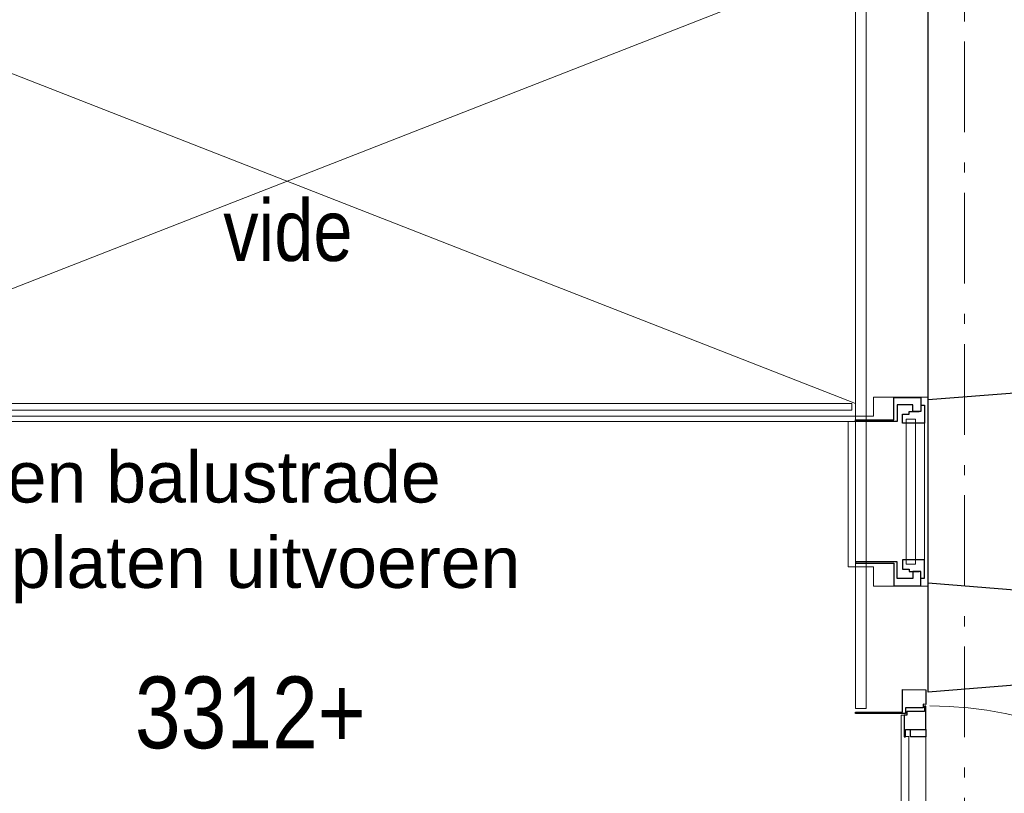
# Model space of a CAD drawing. Header units: millimetres. Extents: x 274611 to 749520, y 175257 to 298905.
# Tile 117 of 251: x 554421 to 557131, y 224359 to 226490. Entities that reach past the tile are written whole.
import ezdxf

# ---------------------------------------------------------------- set-up
doc = ezdxf.new("R2010")
doc.units = ezdxf.units.MM
doc.header["$LTSCALE"] = 400
doc.linetypes.add('STYLE_06', pattern=[1.041641, 0.625, -0.208282, 0.069427, -0.138931])
for name, color, linetype, lineweight in [('Binnenkozijnen', 140, 'Continuous', 15), ('Buitenkozijnen', 140, 'Continuous', 15), ('mat-beton (ihwg)', 5, 'Continuous', 25), ('mat-glas-hor', 5, 'Continuous', 15), ('mat-multiplex-hor', 140, 'Continuous', 15), ('mat-naaldhout', 140, 'Continuous', 15), ('None', 7, 'Continuous', 9), ('Tekst', 140, 'Continuous', 15)]:
    doc.layers.add(name, color=color, linetype=linetype, lineweight=lineweight)
doc.styles.add('Arial', font='arial.ttf', dxfattribs={"height": 211.666667})
doc.styles.add('Arial Narrow', font='ARIALN.TTF', dxfattribs={"height": 222.25})

# ---------------------------------------------------------------- blocks, each defined once
blk = doc.blocks.new('*U1205')
at = {"layer": 'Buitenkozijnen', "color": 92, "linetype": 'Continuous', "lineweight": 25}
for p, q in [((37691.1, 6900), (37441.1, 6880)), ((37691.1, 6355), (37441.1, 6375))]:
    blk.add_line(p, q, dxfattribs=at)
at = {"layer": 'Buitenkozijnen', "color": 43, "linetype": 'Continuous', "lineweight": 9}
blk.add_lwpolyline([(37291.1, 6367.5), (37291.1, 6420), (37241.1, 6420), (37241.1, 6835), (37291.1, 6835), (37291.1, 6887.5), (37441.1, 6887.5), (37441.1, 6880), (37691.1, 6900), (37691.1, 6355), (37441.1, 6375), (37441.1, 6367.5)], close=True, dxfattribs=at)
at = {"layer": 'None', "color": 8, "linetype": 'Continuous', "lineweight": 5}
blk.add_line((37431.1, 6815.8), (37431.1, 6439.3), dxfattribs=at)
at = {"layer": 'None', "color": 92, "linetype": 'Continuous', "lineweight": 25}
for points in [[(37421.1, 6886.8), (37421.1, 6847.8), (37399.4, 6847.8), (37399.4, 6866.8), (37356.1, 6866.8), (37356.1, 6821), (37241.1, 6821), (37241.1, 6825), (37347.1, 6825), (37347.1, 6886.8), (37366.1, 6886.8), (37366.1, 6886.8)], [(37421.1, 6368.3), (37421.1, 6407.3), (37399.4, 6407.3), (37399.4, 6388.3), (37356.1, 6388.3), (37356.1, 6434), (37241.1, 6434), (37241.1, 6430), (37347.1, 6430), (37347.1, 6368.3), (37366.1, 6368.3), (37366.1, 6368.3)]]:
    blk.add_lwpolyline(points, close=True, dxfattribs=at)
for points in [[(37421.1, 6865.8), (37431.1, 6865.8), (37431.1, 6815.8), (37371.1, 6815.8), (37371.1, 6840.9), (37389.2, 6840.9), (37389.2, 6847.8), (37416.4, 6847.8)], [(37421.1, 6389.3), (37431.1, 6389.3), (37431.1, 6439.3), (37371.1, 6439.3), (37371.1, 6414.1), (37389.2, 6414.1), (37389.2, 6407.3), (37416.4, 6407.3)]]:
    blk.add_lwpolyline(points, dxfattribs=at)
at = {"layer": 'None', "color": 140, "linetype": 'Continuous', "lineweight": 15}
blk.add_lwpolyline([(37406.9, 6827.5), (37406.9, 6427.5), (37380.5, 6427.5), (37380.5, 6827.5)], close=True, dxfattribs=at)
blk = doc.blocks.new('*U1206')
at = {"layer": 'Binnenkozijnen', "color": 92, "linetype": 'Continuous', "lineweight": 25}
for points in [[(37434.6, 5972.1), (37435.1, 5972.1), (37435.1, 6037), (37431.4, 6037), (37431.4, 6022.1), (37382.6, 6022.1), (37382.6, 6012.1), (37375.1, 6012.1), (37375.1, 5952.1), (37378.6, 5952.1), (37378.6, 5972.1), (37392.6, 5972.1)], [(37434.6, 5078), (37435.1, 5078), (37435.1, 5013), (37431.4, 5013), (37431.4, 5028), (37382.6, 5028), (37382.6, 5038), (37375.1, 5038), (37375.1, 5098), (37378.6, 5098), (37378.6, 5078), (37392.6, 5078)]]:
    blk.add_lwpolyline(points, dxfattribs=at)
for points in [[(37392.6, 5972.1), (37434.6, 5972.1), (37434.6, 5952.1), (37392.6, 5952.1)], [(37392.6, 5098), (37434.6, 5098), (37434.6, 5078), (37392.6, 5078)]]:
    blk.add_lwpolyline(points, close=True, dxfattribs=at)
at = {"layer": 'None', "color": 8, "linetype": 'Continuous', "lineweight": 5}
blk.add_line((37434.6, 5952.1), (37434.6, 5098), dxfattribs=at)
at = {"layer": 'None', "color": 43, "linetype": 'Continuous', "lineweight": 9}
blk.add_line((37434.6, 5010.6), (38493.8, 5015.9), dxfattribs=at)
at = {"layer": 'None', "color": 92, "linetype": 'Continuous', "lineweight": 25}
for points in [[(37435.1, 6081.1), (37435.1, 6041.1), (37427.6, 6042.1), (37427.6, 6032.1), (37378.6, 6032.1), (37378.6, 6016.1), (37241.1, 6016.1), (37241.1, 6020.1), (37371.1, 6020.1), (37371.1, 6066.1), (37371.1, 6066.1), (37371.1, 6082.1)], [(37435.1, 4969), (37435.1, 5009), (37427.6, 5008), (37427.6, 5018), (37378.6, 5018), (37378.6, 5034), (37241.1, 5034), (37241.1, 5030), (37371.1, 5030), (37371.1, 4984), (37371.1, 4984), (37371.1, 4968)]]:
    blk.add_lwpolyline(points, close=True, dxfattribs=at)
at = {"layer": 'None', "color": 140, "linetype": 'Continuous', "lineweight": 15}
blk.add_lwpolyline([(37388.1, 5094.7), (37388.1, 5952.9), (37375.1, 5952.9), (37375.1, 6012.1), (37367.1, 6012.1), (37367.1, 5038), (37375.1, 5038), (37375.1, 5094.7)], close=True, dxfattribs=at)
at = {"layer": 'None', "color": 43, "linetype": 'Continuous', "lineweight": 9}
blk.add_arc((37446.1, 4989), 1048.1, 1.4703, 90, dxfattribs=at)
blk = doc.blocks.new('*U1207')
at = {"layer": 'mat-naaldhout', "color": 92, "lineweight": 25}
blk.add_line((37691.1, 6095), (37441.1, 6075), dxfattribs=at)
at = {"layer": 'Binnenkozijnen', "color": 7}
blk.add_blockref('*U1205', (0, 0), dxfattribs=at)
at = {"layer": 'None', "color": 7}
blk.add_blockref('*U1206', (0, 0), dxfattribs=at)
blk = doc.blocks.new('*U1704')
at = {"layer": 'mat-glas-hor', "lineweight": 15}
blk.add_lwpolyline([(34121.1, 6870), (37231.1, 6870), (37231.1, 6852), (34121.1, 6852)], close=True, dxfattribs=at)
at = {"layer": 'None', "color": 43, "linetype": 'Continuous', "lineweight": 9}
blk.add_line((34111.1, 6835), (37241.1, 6835), dxfattribs=at)
at = {"layer": 'None', "color": 8, "linetype": 'Continuous', "lineweight": 5}
blk.add_line((34111.1, 6820), (37241.1, 6821), dxfattribs=at)

msp = doc.modelspace()

# ---------------------------------------------------------------- linework, layer by layer
at = {"layer": 'mat-beton (ihwg)', "lineweight": 25}
msp.add_line((556921.32162, 224637.18879), (556921.32162, 259462.18879), dxfattribs=at)
at = {"layer": 'mat-multiplex-hor', "lineweight": 15}
for p, q in [((556721.28114, 224592.23779), (556721.28114, 226812.18879)), ((556751.28114, 224592.23779), (556751.28114, 226812.18879)), ((556751.28114, 224592.23779), (556721.28114, 224592.23779))]:
    msp.add_line(p, q, dxfattribs=at)
at = {"layer": 'None', "color": 43, "linetype": 'STYLE_06', "lineweight": 9}
msp.add_line((557021.28099, 261011.97595), (557021.28099, 219812.02879), dxfattribs=at)
at = {"layer": 'None', "color": 8, "linetype": 'Continuous', "lineweight": 5}
for p, q in [((553591.28075, 225432.18433), (556721.28075, 226657.18879)), ((556721.28114, 225432.18402), (553591.28114, 226657.18879)), ((556701.28114, 225383.17727), (556701.28114, 224982.23779)), ((556701.28114, 225383.17727), (556721.28114, 225383.17727)), ((556721.28114, 225383.17727), (556721.28114, 224982.23779)), ((556701.28114, 224982.23779), (556721.28114, 224982.23779))]:
    msp.add_line(p, q, dxfattribs=at)

# ---------------------------------------------------------------- block references
at = {"layer": 'None', "color": 7}
for name in ['*U1704', '*U1207']:
    msp.add_blockref(name, (519480.22162, 218562.18879), dxfattribs=at)

# ---------------------------------------------------------------- texts
at = {"layer": 'Tekst', "color": 0, "insert": (555159.33037, 225994.42394), "char_height": 169.333333, "attachment_point": 2, "style": 'Arial Narrow'}
msp.add_mtext('vide', dxfattribs=at)
at = {"layer": 'Tekst', "color": 43, "insert": (554023.7426, 225300.80427), "char_height": 141.1111111, "attachment_point": 1, "style": 'Arial'}
msp.add_mtext('glazen balustrade\\Pin 3 platen uitvoeren', dxfattribs=at)
at = {"layer": 'Tekst', "color": 92, "insert": (554738.05877, 224680.32768), "char_height": 197.555556, "attachment_point": 1, "style": 'Arial Narrow'}
msp.add_mtext('3312+', dxfattribs=at)

doc.saveas('drawing.dxf')
